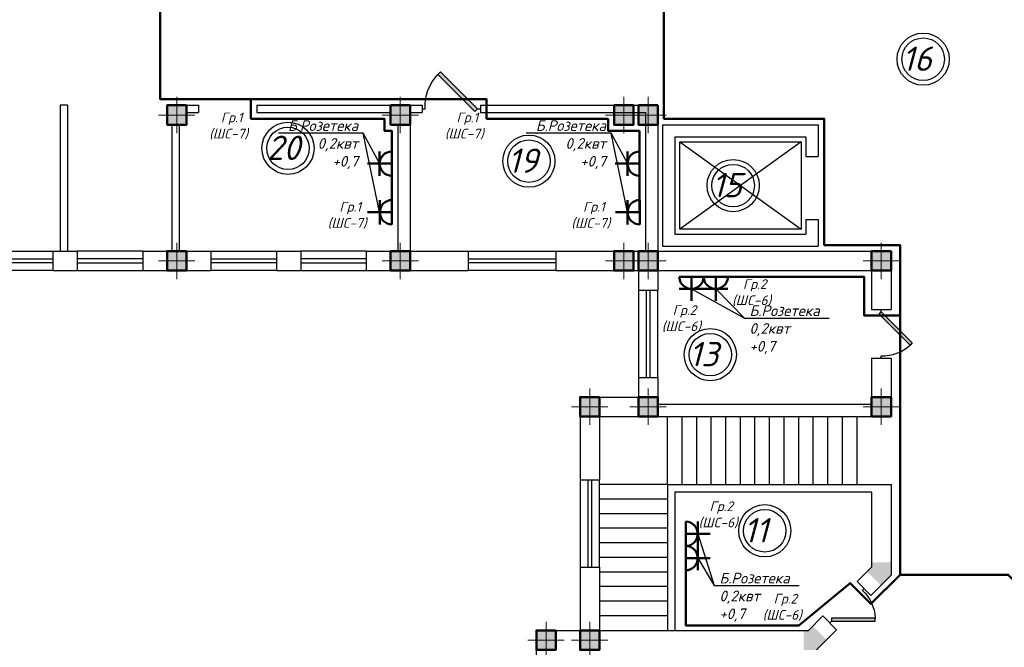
# Model space of a CAD drawing. Header units: millimetres. Extents: x 473009 to 2502882, y 456217 to 1153743.
# Tile 116 of 124: x 2104246 to 2124511, y 503540 to 516448. Entities that reach past the tile are written whole.
import ezdxf
from ezdxf import colors
from ezdxf.entities.mleader import LeaderData, LeaderLine
from ezdxf.math import Vec2, Vec3

# ---------------------------------------------------------------- set-up
doc = ezdxf.new("R2010")
doc.units = ezdxf.units.MM
doc.layers.add('kolonn', color=7, linetype='Continuous')
doc.layers.add('Электрика', color=1, linetype='Continuous', lineweight=50)
doc.styles.get("Standard").update_dxf_attribs({"font": 'isocpeui.ttf'})
doc.styles.add('style Ecuper', font='isocpeui.ttf', dxfattribs={"height": 220})
doc.styles.add('ГОСТ 300', font='isocpeui.ttf', dxfattribs={"height": 250})

# ---------------------------------------------------------------- blocks, each defined once
blk = doc.blocks.new('jfgjhsdf')
blk.add_hatch(color=1).paths.add_polyline_path([(-593, 731), (-637, 687), (0, 50), (44, 94)])
at = {"color": 1}
for p, q in [((0, 1000), (0, 950)), ((0, 50), (0, 0))]:
    blk.add_line(p, q, dxfattribs=at)
blk.add_lwpolyline([(0, 50), (-637, 687), (-593, 731), (44, 94), (0, 50)], dxfattribs=at)
blk.add_arc((-33, 130), 821, 87.662, 132.9147, dxfattribs=at)
blk = doc.blocks.new('ghsdd')
at = {"ltscale": 50}
h = blk.add_hatch(color=256, dxfattribs=at)
h.paths.add_polyline_path([(0, 200), (-200, 200), (-200, 0), (0, 0)])
h.paths.add_polyline_path([(200, 0), (200, 200), (0, 200), (0, 0)])
h.paths.add_polyline_path([(0, 0), (-200, 0), (-200, -200), (0, -200)])
h.paths.add_polyline_path([(0, 0), (0, -200), (200, -200), (200, 0)])
at = {"lineweight": 0}
for p, q in [((0, -374), (0, 374)), ((-374, 0), (374, 0))]:
    blk.add_line(p, q, dxfattribs=at)
at = {"lineweight": 50, "ltscale": 50}
blk.add_lwpolyline([(200, 200), (200, -200), (-200, -200), (-200, 200), (200, 200)], dxfattribs=at)
blk = doc.blocks.new('розетка')
at = {"layer": 'Электрика', "ltscale": 20}
for p, q in [((0, 250), (0, -250)), ((250, 250), (250, -250)), ((0, 0), (500, 0))]:
    blk.add_line(p, q, dxfattribs=at)
blk.add_arc((0, 0), 250, 270, 90, dxfattribs=at)
blk = doc.blocks.new('_None')

msp = doc.modelspace()

# ---------------------------------------------------------------- hatches: boundary and pattern name
at = {"layer": 'kolonn'}
h = msp.add_hatch(color=256, dxfattribs=at)
h.paths.add_polyline_path([(2121779, 505287.9), (2121779, 505187.9), (2121687.5, 505096.4), (2121970.4, 504813.6), (2122179, 505022.2), (2122179, 505287.9)])
h.paths.add_polyline_path([(2124987.5, 504813.6), (2125270.4, 505096.4), (2125179, 505187.9), (2125179, 505287.9), (2124779, 505287.9), (2124779, 505022.2)])
h.paths.add_polyline_path([(2126579, 503887.9), (2126479, 503887.9), (2126387.5, 503979.3), (2126104.7, 503696.4), (2126313.3, 503487.9), (2126579, 503487.9)])
h.paths.add_polyline_path([(2126579, 499087.9), (2126313.3, 499087.9), (2126104.7, 498879.3), (2126387.5, 498596.4), (2126479, 498687.9), (2126579, 498687.9)])
h.paths.add_polyline_path([(2125179, 497287.9), (2125179, 497387.9), (2125270.4, 497479.3), (2124987.5, 497762.1), (2124779, 497553.6), (2124779, 497287.9)])
h.paths.add_polyline_path([(2121687.5, 497479.3), (2121779, 497387.9), (2121779, 497287.9), (2122179, 497287.9), (2122179, 497553.6), (2121970.4, 497762.1)])
h.paths.add_polyline_path([(2120379, 498687.9), (2120479, 498687.9), (2120570.4, 498596.4), (2120853.2, 498879.3), (2120644.6, 499087.9), (2120379, 499087.9)])
h.paths.add_polyline_path([(2120570.4, 503979.3), (2120479, 503887.9), (2120379, 503887.9), (2120379, 503487.9), (2120644.6, 503487.9), (2120853.2, 503696.4)])

# ---------------------------------------------------------------- linework, layer by layer
at = {"lineweight": 30}
for p, q in [((2105229, 514687.9), (2105079, 514687.9)), ((2105079, 514687.9), (2105079, 511687.9)), ((2105229, 514687.9), (2105229, 511687.9)), ((2107279, 514687.9), (2107929, 514687.9)), ((2107679, 514537.9), (2107929, 514537.9)), ((2109129, 514687.9), (2112529, 514687.9)), ((2109129, 514537.9), (2111879, 514537.9)), ((2112279, 514537.9), (2112529, 514537.9)), ((2113729, 514687.9), (2117379, 514687.9)), ((2113729, 514537.9), (2117129, 514537.9)), ((2116979, 514687.9), (2117379, 514687.9)), ((2117129, 514537.9), (2117129, 511687.9)), ((2117379, 514687.9), (2117379, 511687.9)), ((2107379, 514287.9), (2107379, 511687.9)), ((2107529, 514287.9), (2107529, 511687.9)), ((2112029, 514287.9), (2112029, 511687.9)), ((2112279, 514287.9), (2112279, 511687.9)), ((2117479, 514287.9), (2117479, 511787.9)), ((2117479, 514287.9), (2120679, 514287.9)), ((2120679, 514287.9), (2120679, 513637.9)), ((2117729, 514037.9), (2117729, 512037.9)), ((2117729, 514037.9), (2120429, 514037.9)), ((2120429, 514037.9), (2120429, 513637.9)), ((2120429, 513637.9), (2120679, 513637.9)), ((2120429, 512337.9), (2120679, 512337.9)), ((2120429, 512337.9), (2120429, 512037.9)), ((2120679, 512337.9), (2120679, 511787.9)), ((2117729, 512037.9), (2120429, 512037.9)), ((2104929, 511687.9), (2104929, 511287.9)), ((2104929, 511687.9), (2105429, 511687.9)), ((2105429, 511687.9), (2105429, 511287.9)), ((2106779, 511687.9), (2106779, 511287.9)), ((2106779, 511687.9), (2108179, 511687.9)), ((2108179, 511687.9), (2108179, 511287.9)), ((2109529, 511687.9), (2109529, 511287.9)), ((2109529, 511687.9), (2110029, 511687.9)), ((2110029, 511687.9), (2110029, 511287.9)), ((2111379, 511687.9), (2111379, 511287.9)), ((2111379, 511687.9), (2112029, 511687.9)), ((2112279, 511687.9), (2113479, 511687.9)), ((2113479, 511687.9), (2113479, 511287.9)), ((2115279, 511687.9), (2115279, 511287.9)), ((2115279, 511687.9), (2117129, 511687.9)), ((2116879, 511687.9), (2116879, 511287.9)), ((2116979, 511687.9), (2116979, 510887.9)), ((2117379, 511687.9), (2122179, 511687.9)), ((2117479, 511787.9), (2120679, 511787.9)), ((2122179, 511687.9), (2122179, 510487.9)), ((2104929, 511287.9), (2105429, 511287.9)), ((2106779, 511287.9), (2108179, 511287.9)), ((2109529, 511287.9), (2110029, 511287.9)), ((2111379, 511287.9), (2113479, 511287.9)), ((2115279, 511287.9), (2116979, 511287.9)), ((2117379, 511287.9), (2121779, 511287.9)), ((2117379, 511287.9), (2117379, 510887.9)), ((2121779, 511287.9), (2121779, 510487.9)), ((2116979, 510887.9), (2117379, 510887.9)), ((2121779, 510487.9), (2122179, 510487.9)), ((2121779, 509487.9), (2122179, 509487.9)), ((2121779, 509487.9), (2121779, 508537.9)), ((2122179, 509487.9), (2122179, 508287.9)), ((2116979, 509087.9), (2116979, 508687.9)), ((2116979, 509087.9), (2117379, 509087.9)), ((2117379, 509087.9), (2117379, 508537.9)), ((2115779, 508687.9), (2115779, 506987.9)), ((2115779, 508687.9), (2116979, 508687.9)), ((2117379, 508537.9), (2121779, 508537.9)), ((2116179, 508287.9), (2116179, 506987.9)), ((2116179, 508287.9), (2122179, 508287.9)), ((2115779, 506987.9), (2116179, 506987.9)), ((2117579, 506887.9), (2117579, 503887.9)), ((2117579, 506887.9), (2122179, 506887.9)), ((2122179, 506887.9), (2122179, 505022.2)), ((2117729, 506737.9), (2117729, 503887.9)), ((2117729, 506737.9), (2121779, 506737.9)), ((2121779, 506737.9), (2121779, 505187.9)), ((2115779, 505187.9), (2115779, 503887.9)), ((2115779, 505187.9), (2116179, 505187.9)), ((2116179, 505187.9), (2116179, 503887.9)), ((2121482.5, 504891.4), (2121779, 505187.9)), ((2121765.4, 504608.6), (2122179, 505022.2)), ((2121482.5, 504891.4), (2121765.4, 504608.6)), ((2120479, 503887.9), (2120775.4, 504184.3)), ((2120775.4, 504184.3), (2121058.3, 503901.5)), ((2114879, 503887.9), (2115779, 503887.9)), ((2114879, 502887.9), (2114879, 503887.9)), ((2116179, 503887.9), (2120479, 503887.9)), ((2120644.6, 503487.9), (2121058.3, 503901.5))]:
    msp.add_line(p, q, dxfattribs=at)
for p, q in [((2120329, 513937.9), (2117829, 512137.9)), ((2117829, 513937.9), (2120329, 512137.9)), ((2117579, 506887.9), (2117579, 508287.9)), ((2117879, 506887.9), (2117879, 508287.9)), ((2118179, 506887.9), (2118179, 508287.9)), ((2118479, 506887.9), (2118479, 508287.9)), ((2118779, 506887.9), (2118779, 508287.9)), ((2119079, 506887.9), (2119079, 508287.9)), ((2119379, 506887.9), (2119379, 508287.9)), ((2119679, 506887.9), (2119679, 508287.9)), ((2119979, 506887.9), (2119979, 508287.9)), ((2120279, 506887.9), (2120279, 508287.9)), ((2120579, 506887.9), (2120579, 508287.9)), ((2120879, 506887.9), (2120879, 508287.9)), ((2121179, 506887.9), (2121179, 508287.9)), ((2121479, 506887.9), (2121479, 508287.9)), ((2117579, 506887.9), (2116179, 506887.9)), ((2117579, 506587.9), (2116179, 506587.9)), ((2117579, 506287.9), (2116179, 506287.9)), ((2117579, 505987.9), (2116179, 505987.9)), ((2117579, 505687.9), (2116179, 505687.9)), ((2117579, 505387.9), (2116179, 505387.9)), ((2117579, 505087.9), (2116179, 505087.9)), ((2117579, 504787.9), (2116179, 504787.9)), ((2117579, 504487.9), (2116179, 504487.9)), ((2117579, 504187.9), (2116179, 504187.9))]:
    msp.add_line(p, q)
at = {"color": 1}
for p, q in [((2103579, 511687.9), (2104929, 511687.9)), ((2106779, 511687.9), (2105429, 511687.9)), ((2108179, 511687.9), (2109529, 511687.9)), ((2111379, 511687.9), (2110029, 511687.9)), ((2113479, 511687.9), (2115279, 511687.9)), ((2103579, 511527.9), (2104929, 511527.9)), ((2106779, 511527.9), (2105429, 511527.9)), ((2108179, 511527.9), (2109529, 511527.9)), ((2111379, 511527.9), (2110029, 511527.9)), ((2113479, 511527.9), (2115279, 511527.9)), ((2104929, 511447.9), (2103579, 511447.9)), ((2104929, 511287.9), (2103579, 511287.9)), ((2105429, 511447.9), (2106779, 511447.9)), ((2105429, 511287.9), (2106779, 511287.9)), ((2109529, 511447.9), (2108179, 511447.9)), ((2109529, 511287.9), (2108179, 511287.9)), ((2110029, 511447.9), (2111379, 511447.9)), ((2110029, 511287.9), (2111379, 511287.9)), ((2115279, 511447.9), (2113479, 511447.9)), ((2115279, 511287.9), (2113479, 511287.9)), ((2116979, 510887.9), (2116979, 509087.9)), ((2117139, 510887.9), (2117139, 509087.9)), ((2117219, 509087.9), (2117219, 510887.9)), ((2117379, 509087.9), (2117379, 510887.9)), ((2115779, 506987.9), (2115779, 505187.9)), ((2115939, 506987.9), (2115939, 505187.9)), ((2116019, 505187.9), (2116019, 506987.9)), ((2116179, 505187.9), (2116179, 506987.9))]:
    msp.add_line(p, q, dxfattribs=at)
at = {"color": 1, "lineweight": 50}
for points in [[(2122364.7, 510364.8), (2122364.7, 511812.9), (2120803.8, 511812.9), (2120804, 514412.9), (2117504, 514412.9), (2117504, 523160.6), (2121654, 523160.6), (2121654, 519112.9), (2121779, 519112.9), (2124207.7, 519112.9)], [(2109004, 514812.9), (2107137.8, 514812.9), (2107137.8, 517162.9)], [(2116354, 514412.9), (2113854, 514412.9), (2113854, 514812.9), (2109004, 514812.9), (2109004, 514412.9), (2111754, 514412.9), (2111754, 514162.9), (2111904, 514162.9), (2111904, 512423.4)], [(2116354, 514412.9), (2116354, 514162.9), (2117004, 514162.9)], [(2117004, 512488.8), (2117004, 514162.9)], [(2118072, 511162.9), (2121624.8, 511162.9), (2121624.8, 510364.8), (2122364.7, 510364.8)], [(2117954, 505874.2), (2117954, 503988.6), (2120283.8, 503988.6), (2121335, 504862.1), (2121765.4, 504431.8), (2122364.7, 505031.1), (2122364.7, 510364.8)], [(2125652.2, 504891.4), (2125192.6, 504431.8), (2124593.2, 505031.1), (2122364.7, 505031.1)]]:
    msp.add_lwpolyline(points, dxfattribs=at)
at = {"lineweight": 30}
for points in [[(2107679, 514287.9), (2107279, 514287.9), (2107279, 514687.9), (2107679, 514687.9)], [(2112279, 514287.9), (2111879, 514287.9), (2111879, 514687.9), (2112279, 514687.9)], [(2116879, 514287.9), (2116479, 514287.9), (2116479, 514687.9), (2116879, 514687.9)], [(2117379, 514287.9), (2116979, 514287.9), (2116979, 514687.9), (2117379, 514687.9)]]:
    msp.add_lwpolyline(points, close=True, dxfattribs=at)
for points in [[(2107929, 514687.9), (2107929, 514537.9)], [(2109129, 514687.9), (2109129, 514537.9)], [(2112529, 514687.9), (2112529, 514537.9)], [(2113729, 514687.9), (2113729, 514537.9)]]:
    msp.add_lwpolyline(points, dxfattribs=at)
for points in [[(2111654, 512488.8), (2111317.6, 514116.1)], [(2116754, 512488.8), (2116417.6, 514116.1)], [(2118072, 510912.9), (2119160.5, 510310.4)], [(2118204, 505874.2), (2118542.4, 504808.4)]]:
    msp.add_lwpolyline(points)
msp.add_lwpolyline([(2117829, 513937.9), (2120329, 513937.9), (2120329, 512137.9), (2117829, 512137.9)], close=True)
at = {"color": 1}
for centre, radius in [((2122840.6, 515636), 537), ((2122840.6, 515636), 437), ((2109767.9, 513803.2), 537), ((2109767.9, 513803.2), 437), ((2114726.1, 513538.9), 537), ((2114726.1, 513538.9), 437), ((2118929.3, 513036.6), 537), ((2118929.3, 513036.6), 437), ((2118458.7, 509559.7), 537), ((2118458.7, 509559.7), 437), ((2119580.3, 505937.1), 537), ((2119580.3, 505937.1), 437)]:
    msp.add_circle(centre, radius, dxfattribs=at)

# ---------------------------------------------------------------- block references
at = {"xscale": -1.199999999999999, "yscale": 1.199999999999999, "zscale": 1.199999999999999, "rotation": 90}
msp.add_blockref('jfgjhsdf', (2113729, 514612.9), dxfattribs=at)
at = {"rotation": 180}
msp.add_blockref('jfgjhsdf', (2121979, 510487.9), dxfattribs=at)
at = {"xscale": -1, "rotation": 314.9999999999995}
msp.add_blockref('jfgjhsdf', (2120916.8, 504042.9), dxfattribs=at)
at = {"layer": 'kolonn'}
for p in [(2107479, 514487.9), (2112079, 514487.9), (2116679, 514487.9), (2117179, 514487.9), (2107479, 511487.9), (2112079, 511487.9), (2116679, 511487.9), (2117179, 511487.9), (2121979, 511487.9), (2115979, 508487.9), (2117179, 508487.9), (2121979, 508487.9), (2115079, 503687.9), (2115979, 503687.9)]:
    msp.add_blockref('ghsdd', p, dxfattribs=at)
at = {"layer": 'Электрика'}
for p, rotation in [((2111904, 513488.8), 180), ((2117004, 513488.8), 180), ((2111906.7, 512488.8), 180), ((2117006.7, 512488.8), 180), ((2118072, 511162.9), 270), ((2118572, 511162.9), 270)]:
    msp.add_blockref('розетка', p, dxfattribs=dict(at, rotation=rotation))
for p in [(2117954, 505874.2), (2117954, 505374.2)]:
    msp.add_blockref('розетка', p, dxfattribs=at)

# ---------------------------------------------------------------- texts
at = {"color": 1}
for s, p in [('16', (2122404.9, 515396.5)), ('20', (2109332.2, 513563.7)), ('19', (2114290.4, 513299.4)), ('15', (2118493.6, 512797)), ('13', (2118023, 509320.1)), ('11', (2119144.6, 505697.5))]:
    msp.add_text(s, height=500, dxfattribs=at).set_placement(p)
at = {"char_height": 200, "width": 6377.27, "attachment_point": 5, "style": 'ГОСТ 300'}
for s, insert in [(' Гр.1\\P(ШC-7)', (2108546.4, 514262.2)), (' Гр.1\\P(ШC-7)', (2113396.4, 514262.2)), (' Гр.1\\P(ШC-7)', (2110985.7, 512424.7)), (' Гр.1\\P(ШC-7)', (2116000.6, 512424.7)), (' Гр.2\\P(ШC-6)', (2119310.5, 510835.1)), (' Гр.2\\P(ШC-6)', (2117864.1, 510299.5)), (' Гр.2\\P(ШC-6)', (2118621.9, 506264.7)), (' Гр.2\\P(ШC-6)', (2119941.1, 504364.2))]:
    msp.add_mtext(s, dxfattribs=dict(at, insert=insert))

# ---------------------------------------------------------------- leaders
ml = msp.add_multileader_mtext('Standard')
ml.set_content('{\\C1;Б.Розетека\\P0,2квт\\P+0,7}', color=256, style='style Ecuper')
ml.set_leader_properties()
ml.set_arrow_properties(name='NONE')
ml.build(insert=Vec2(0, 0))
ml.multileader.update_dxf_attribs({"text_left_attachment_type": 6, "text_right_attachment_type": 6, "dogleg_length": 0.1, "arrow_head_size": 150})
ctx = ml.context
ctx.base_point, ctx.char_height, ctx.arrow_head_size, ctx.landing_gap_size, ctx.plane_origin = Vec3(2109171.3, 514116.1), 220, 150, 100, Vec3(2106074.7, 510410.6)
ctx.left_attachment, ctx.right_attachment, ctx.text_align_type = 6, 6, 2
notes = []
notes.append((ctx, [(1, (1, 1, 0), (2111317.6, 514116.1), (-1, 0), 5, [(0, [(2111654.1, 513496.3)], 0, [])])]))
ctx.mtext.insert, ctx.mtext.width, ctx.mtext.alignment, ctx.mtext.flow_direction = Vec3(2111212.6, 514380.1), 1941.264, 3, 5
ml = msp.add_multileader_mtext('Standard')
ml.set_content('{\\C1;Б.Розетека\\P0,2квт\\P+0,7}', color=256, style='style Ecuper')
ml.set_leader_properties()
ml.set_arrow_properties(name='NONE')
ml.build(insert=Vec2(0, 0))
ml.multileader.update_dxf_attribs({"text_left_attachment_type": 6, "text_right_attachment_type": 6, "dogleg_length": 0.1, "arrow_head_size": 150})
ctx = ml.context
ctx.base_point, ctx.char_height, ctx.arrow_head_size, ctx.landing_gap_size, ctx.plane_origin = Vec3(2114271.3, 514116.1), 220, 150, 100, Vec3(2111174.7, 510410.6)
ctx.left_attachment, ctx.right_attachment, ctx.text_align_type = 6, 6, 2
notes.append((ctx, [(1, (1, 1, 0), (2116417.6, 514116.1), (-1, 0), 5, [(0, [(2116754.1, 513496.3)], 0, [])])]))
ctx.mtext.insert, ctx.mtext.width, ctx.mtext.alignment, ctx.mtext.flow_direction = Vec3(2116312.6, 514380.1), 1941.264, 3, 5
ml = msp.add_multileader_mtext('Standard')
ml.set_content('{\\C1;Б.Розетека\\P0,2квт\\P+0,7}', color=256, style='style Ecuper')
ml.set_leader_properties()
ml.set_arrow_properties(name='NONE')
ml.build(insert=Vec2(0, 0))
ml.multileader.update_dxf_attribs({"text_left_attachment_type": 6, "text_right_attachment_type": 6, "dogleg_length": 0.1, "arrow_head_size": 150})
ctx = ml.context
ctx.base_point, ctx.char_height, ctx.arrow_head_size, ctx.landing_gap_size, ctx.plane_origin = Vec3(2119165.5, 510310.4), 220, 150, 100, Vec3(2115702.3, 506450.1)
ctx.left_attachment, ctx.right_attachment = 6, 6
notes.append((ctx, [(0, (1, 1, 0), (2119160.5, 510310.4), (1, 0), 5, [(0, [(2118572, 510912.9)], 0, [])])]))
ctx.mtext.insert, ctx.mtext.width, ctx.mtext.flow_direction = Vec3(2119265.5, 510574.4), 1941.264, 5
ml = msp.add_multileader_mtext('Standard')
ml.set_content('{\\C1;Б.Розетека\\P0,2квт\\P+0,7}', color=256, style='style Ecuper')
ml.set_leader_properties()
ml.set_arrow_properties(name='NONE')
ml.build(insert=Vec2(0, 0))
ml.multileader.update_dxf_attribs({"text_left_attachment_type": 6, "text_right_attachment_type": 6, "dogleg_length": 0.1, "arrow_head_size": 150})
ctx = ml.context
ctx.base_point, ctx.char_height, ctx.arrow_head_size, ctx.landing_gap_size, ctx.plane_origin = Vec3(2118547.4, 504808.4), 220, 150, 100, Vec3(2115084.2, 501102.9)
ctx.left_attachment, ctx.right_attachment = 6, 6
notes.append((ctx, [(0, (1, 1, 0), (2118542.4, 504808.4), (1, 0), 5, [(0, [(2118204, 505374.2)], 0, [])])]))
ctx.mtext.insert, ctx.mtext.width, ctx.mtext.flow_direction = Vec3(2118647.4, 505072.4), 1941.264, 5
for ctx, leaders in notes:
    for number, flags, end, landing, length, lines in leaders:
        leader = LeaderData()
        leader.index, (leader.has_last_leader_line, leader.has_dogleg_vector, leader.attachment_direction) = number, flags
        leader.last_leader_point, leader.dogleg_vector, leader.dogleg_length = Vec3(end), Vec3(landing), length
        for number, points, colour, breaks in lines:
            line = LeaderLine()
            line.index, line.vertices, line.color, line.breaks = number, Vec3.list(points), colors.encode_raw_color(colour), breaks
            leader.lines.append(line)
        ctx.leaders.append(leader)

doc.saveas('drawing.dxf')
